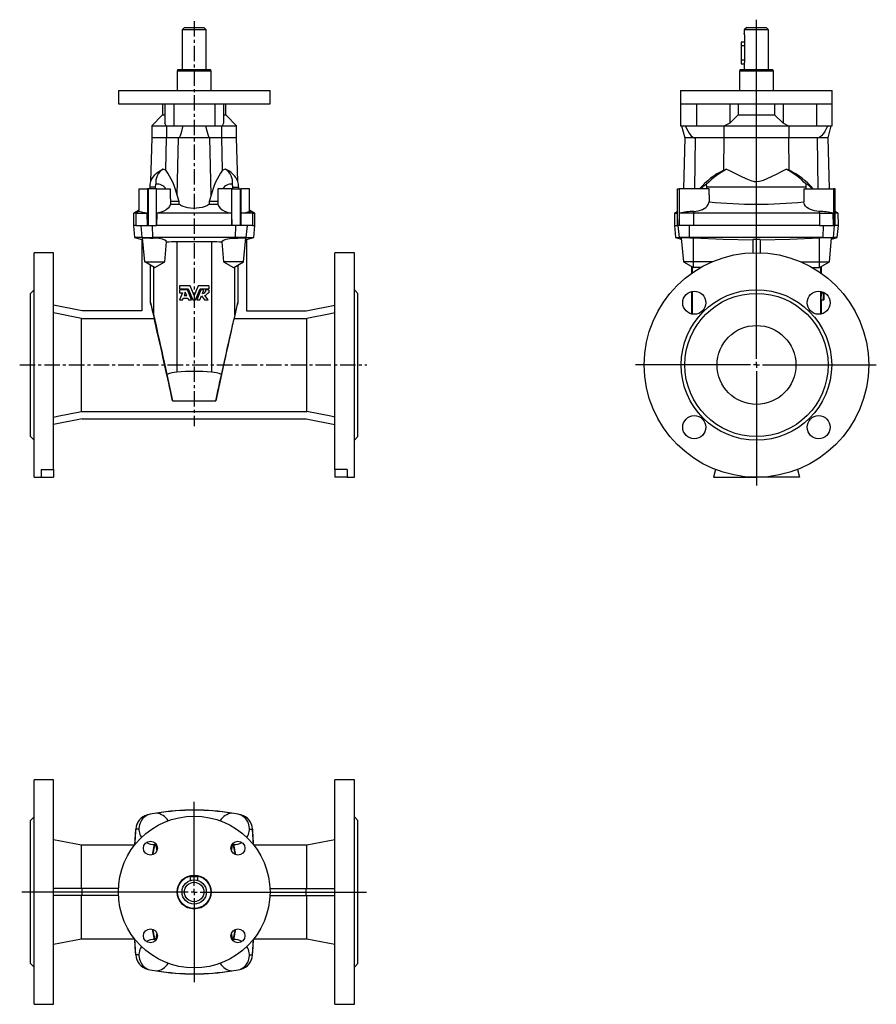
# Model space of a CAD drawing. Extents: x -63 to 643, y -82 to 729.
import ezdxf

# ---------------------------------------------------------------- set-up
doc = ezdxf.new("R2010")
doc.units = 0
doc.linetypes.add('CENTERX2', pattern=[20.32, 12.7, -2.54, 2.54, -2.54])
doc.layers.get('0').update_dxf_attribs({"linetype": 'CONTINUOUS'})
doc.layers.add('FORMAT', color=7, linetype='CONTINUOUS')

# ---------------------------------------------------------------- blocks, each defined once
blk = doc.blocks.new('SW_CENTERMARKSYMBOL_0')
at = {"layer": 'FORMAT', "color": 0}
for p, q in [((0, 5), (0, 284.4)), ((-5, 0), (-99.57, 0)), ((0, 0), (-2.5, 0)), ((0, 0), (0, 2.5)), ((0, 0), (0, -2.5)), ((0, 0), (2.5, 0)), ((5, 0), (98.79, 0)), ((0, -5), (0, -99.23))]:
    blk.add_line(p, q, dxfattribs=at)
blk = doc.blocks.new('SW_CENTERMARKSYMBOL_1')
at = {"layer": 'FORMAT', "color": 0}
for p, q in [((0, 5), (0, 74.23)), ((-5, 0), (-141.91, 0)), ((0, 0), (-2.5, 0)), ((0, 0), (0, 2.5)), ((0, 0), (0, -2.5)), ((0, 0), (2.5, 0)), ((5, 0), (141.92, 0)), ((0, -5), (0, -74.3))]:
    blk.add_line(p, q, dxfattribs=at)

msp = doc.modelspace()

# ---------------------------------------------------------------- linework, layer by layer
at = {"color": 7, "linetype": 'CONTINUOUS'}
for p, q in [((72.88, 722.88), (70.88, 720.88)), ((72.88, 722.88), (88.88, 722.88)), ((90.88, 720.88), (88.88, 722.88)), ((536.25, 722.88), (534.25, 720.88)), ((536.25, 722.88), (544.25, 722.88)), ((544.25, 722.88), (552.25, 722.88)), ((554.25, 720.88), (552.25, 722.88)), ((70.88, 720.88), (70.88, 687.88)), ((90.88, 720.88), (70.88, 720.88)), ((90.88, 687.88), (90.88, 720.88)), ((534.25, 720.88), (534.25, 717.85)), ((544.25, 720.88), (534.25, 720.88)), ((534.71, 707.88), (534.71, 714.88)), ((554.25, 720.88), (544.25, 720.88)), ((554.25, 687.88), (554.25, 720.88)), ((534.71, 710.88), (531.75, 710.88)), ((531.75, 710.88), (531.75, 707.88)), ((531.75, 707.88), (531.75, 695.88)), ((534.71, 695.88), (534.71, 707.88)), ((531.75, 695.88), (531.75, 692.88)), ((531.75, 692.88), (534.26, 692.88)), ((534.25, 692.92), (534.25, 687.88)), ((67.25, 687.88), (66.88, 686.88)), ((66.88, 686.88), (66.88, 670.88)), ((94.88, 686.88), (66.88, 686.88)), ((94.52, 687.88), (67.25, 687.88)), ((94.88, 686.88), (94.52, 687.88)), ((94.88, 670.88), (94.88, 686.88)), ((530.61, 687.88), (530.25, 686.88)), ((530.25, 686.88), (530.25, 670.88)), ((544.25, 686.88), (530.25, 686.88)), ((544.25, 687.88), (530.61, 687.88)), ((557.89, 687.88), (544.25, 687.88)), ((558.25, 686.88), (544.25, 686.88)), ((558.25, 686.88), (557.89, 687.88)), ((558.25, 670.88), (558.25, 686.88)), ((18.38, 670.88), (18.38, 659.88)), ((18.38, 670.88), (143.38, 670.88)), ((143.38, 659.88), (143.38, 670.88)), ((481.75, 670.88), (481.75, 659.88)), ((481.75, 670.88), (606.75, 670.88)), ((606.75, 659.88), (606.75, 670.88)), ((18.38, 659.88), (80.88, 659.88)), ((54.88, 659.88), (54.88, 650.88)), ((56.6, 659.88), (56.6, 644.12)), ((80.88, 659.88), (143.38, 659.88)), ((105.16, 659.88), (105.16, 644.12)), ((106.88, 650.88), (106.88, 659.88)), ((481.75, 659.88), (481.75, 641.88)), ((481.75, 659.88), (606.75, 659.88)), ((522.25, 659.88), (522.25, 644.12)), ((529.25, 659.88), (529.25, 650.88)), ((559.25, 659.88), (559.25, 650.88)), ((566.25, 659.88), (566.25, 644.12)), ((606.75, 641.88), (606.75, 659.88)), ((54.88, 650.88), (45.88, 641.88)), ((54.88, 650.88), (56.6, 650.88)), ((105.16, 650.88), (106.88, 650.88)), ((115.88, 641.88), (106.88, 650.88)), ((529.25, 650.88), (522.25, 644.12)), ((529.25, 650.88), (559.25, 650.88)), ((566.25, 644.12), (559.25, 650.88)), ((45.88, 641.88), (45.88, 631.88)), ((45.88, 641.88), (57.75, 641.88)), ((57.75, 641.88), (56.6, 644.12)), ((57.75, 641.88), (63.98, 641.88)), ((58.09, 641.88), (58.09, 631.88)), ((63.98, 641.88), (97.79, 641.88)), ((97.79, 641.88), (104.02, 641.88)), ((103.68, 631.88), (103.68, 641.88)), ((105.16, 644.12), (104.02, 641.88)), ((104.02, 641.88), (115.88, 641.88)), ((115.88, 631.88), (115.88, 641.88)), ((481.75, 641.88), (494.72, 641.88)), ((482.57, 641.88), (485.25, 631.88)), ((494.72, 641.88), (517.99, 641.88)), ((517.69, 631.88), (517.69, 641.88)), ((522.25, 644.12), (517.99, 641.88)), ((517.99, 641.88), (570.51, 641.88)), ((570.51, 641.88), (566.25, 644.12)), ((570.51, 641.88), (593.78, 641.88)), ((570.81, 641.88), (570.81, 631.88)), ((593.78, 641.88), (606.75, 641.88)), ((603.25, 631.88), (605.93, 641.88)), ((45.88, 631.88), (44.94, 595.95)), ((58.09, 631.88), (45.88, 631.88)), ((57.51, 605.22), (58.09, 631.88)), ((67.95, 631.88), (58.09, 631.88)), ((93.82, 631.88), (67.95, 631.88)), ((103.68, 631.88), (93.82, 631.88)), ((104.26, 605.22), (103.68, 631.88)), ((115.88, 631.88), (103.68, 631.88)), ((116.83, 595.95), (115.88, 631.88)), ((485.25, 631.88), (484.15, 589.88)), ((493.89, 631.88), (485.25, 631.88)), ((517.69, 631.88), (493.89, 631.88)), ((517.27, 605.22), (517.69, 631.88)), ((570.81, 631.88), (517.69, 631.88)), ((571.23, 605.22), (570.81, 631.88)), ((594.61, 631.88), (570.81, 631.88)), ((603.25, 631.88), (594.61, 631.88)), ((604.35, 589.88), (603.25, 631.88)), ((57.51, 605.22), (55.06, 606.21)), ((106.71, 606.21), (104.26, 605.22)), ((571.23, 605.22), (568.86, 606.21)), ((49.03, 591.34), (49.28, 593.79)), ((112.74, 591.34), (112.49, 593.79)), ((503.23, 591.34), (503.21, 593.79)), ((585.27, 591.34), (585.29, 593.79)), ((35.38, 589.88), (35.38, 571.38)), ((35.38, 589.88), (42.41, 589.88)), ((42.41, 589.88), (42.41, 559.88)), ((43.07, 589.88), (42.41, 589.88)), ((49.74, 589.88), (43.07, 589.88)), ((44.21, 591.34), (44.17, 589.88)), ((48.99, 589.88), (49.03, 591.34)), ((49.74, 589.88), (61.38, 589.88)), ((49.74, 559.88), (49.74, 589.88)), ((61.38, 581.85), (61.38, 589.88)), ((68.46, 579.4), (66.81, 584.65)), ((94.96, 584.65), (93.31, 579.4)), ((100.38, 589.88), (100.38, 581.85)), ((112.03, 589.88), (100.38, 589.88)), ((112.03, 559.88), (112.03, 589.88)), ((112.03, 589.88), (118.7, 589.88)), ((112.78, 589.88), (112.74, 591.34)), ((117.6, 589.88), (117.56, 591.34)), ((118.7, 589.88), (119.35, 589.88)), ((119.35, 589.88), (119.35, 559.88)), ((126.38, 589.88), (119.35, 589.88)), ((126.38, 571.38), (126.38, 589.88)), ((479.32, 559.88), (479.32, 589.88)), ((479.32, 589.88), (480.55, 589.88)), ((480.55, 589.88), (480.7, 589.88)), ((505.25, 589.88), (480.7, 589.88)), ((480.7, 589.88), (480.7, 559.88)), ((503.23, 589.88), (503.23, 591.34)), ((505.25, 585), (505.25, 589.88)), ((505.25, 585), (505.25, 579.25)), ((583.25, 589.88), (583.25, 585)), ((583.25, 589.88), (607.8, 589.88)), ((583.25, 585), (583.25, 579.25)), ((585.27, 589.88), (585.27, 591.34)), ((607.8, 589.88), (607.8, 559.88)), ((607.95, 589.88), (607.8, 589.88)), ((609.18, 589.88), (607.95, 589.88)), ((609.18, 559.88), (609.18, 589.88)), ((61.31, 579.4), (61.3, 577.31)), ((61.3, 577.31), (68.43, 577.31)), ((61.34, 581.85), (61.31, 579.4)), ((68.46, 579.4), (61.31, 579.4)), ((68.43, 577.31), (68.46, 579.4)), ((93.31, 579.4), (93.34, 577.31)), ((100.46, 579.4), (93.31, 579.4)), ((93.34, 577.31), (100.47, 577.31)), ((100.43, 581.85), (100.46, 579.4)), ((100.46, 579.4), (100.47, 577.31)), ((30.97, 569.88), (30.88, 559.88)), ((35.38, 572.43), (30.97, 569.88)), ((32.78, 569.88), (30.97, 569.88)), ((32.78, 569.88), (42.07, 569.88)), ((42.41, 559.88), (42.07, 569.88)), ((50.05, 569.88), (49.74, 559.88)), ((111.72, 569.88), (50.05, 569.88)), ((111.72, 569.88), (112.03, 559.88)), ((119.35, 559.88), (119.7, 569.88)), ((128.99, 569.88), (119.7, 569.88)), ((130.8, 569.88), (126.38, 572.43)), ((128.99, 569.88), (130.8, 569.88)), ((130.88, 559.88), (130.8, 569.88)), ((476.84, 569.88), (476.75, 559.88)), ((479.32, 571.32), (476.84, 569.88)), ((476.84, 569.88), (479.32, 569.88)), ((480.7, 559.88), (480.89, 569.88)), ((492.39, 569.88), (480.89, 569.88)), ((596.11, 569.88), (492.39, 569.88)), ((596.11, 569.88), (607.61, 569.88)), ((607.8, 559.88), (607.61, 569.88)), ((611.66, 569.88), (609.18, 571.32)), ((611.66, 569.88), (609.18, 569.88)), ((611.75, 559.88), (611.66, 569.88)), ((30.88, 559.88), (31.76, 549.88)), ((32.69, 559.88), (30.88, 559.88)), ((32.69, 559.88), (42.41, 559.88)), ((42.41, 559.88), (43.07, 559.88)), ((43.07, 559.88), (46.6, 559.88)), ((46.6, 559.88), (49.74, 559.88)), ((112.03, 559.88), (49.74, 559.88)), ((115.17, 559.88), (112.03, 559.88)), ((118.7, 559.88), (115.17, 559.88)), ((119.35, 559.88), (118.7, 559.88)), ((129.08, 559.88), (119.35, 559.88)), ((129.08, 559.88), (130.88, 559.88)), ((130.01, 549.88), (130.88, 559.88)), ((476.75, 559.88), (477.62, 549.88)), ((476.75, 559.88), (479.32, 559.88)), ((479.87, 559.88), (479.32, 559.88)), ((480.55, 559.88), (479.87, 559.88)), ((480.7, 559.88), (480.55, 559.88)), ((492.39, 559.88), (480.7, 559.88)), ((544.25, 559.88), (492.39, 559.88)), ((596.11, 559.88), (544.25, 559.88)), ((596.11, 559.88), (607.8, 559.88)), ((607.8, 559.88), (607.95, 559.88)), ((607.95, 559.88), (608.63, 559.88)), ((608.63, 559.88), (609.18, 559.88)), ((611.75, 559.88), (609.18, 559.88)), ((610.87, 549.88), (611.75, 559.88)), ((31.76, 549.88), (37.76, 548.28)), ((37.91, 549.88), (31.76, 549.88)), ((38.54, 548.07), (37.76, 548.28)), ((37.76, 548.28), (37.76, 489.38)), ((37.91, 549.88), (46.76, 549.88)), ((38.82, 549.64), (38.41, 549.58)), ((40.13, 529.88), (38.41, 549.58)), ((115.01, 549.88), (46.76, 549.88)), ((56.64, 529.88), (58.08, 546.35)), ((95.2, 546.37), (66.57, 546.37)), ((103.69, 546.35), (105.13, 529.88)), ((123.85, 549.88), (115.01, 549.88)), ((121.64, 529.88), (123.36, 549.58)), ((122.95, 549.64), (123.36, 549.58)), ((124.01, 548.28), (123.23, 548.07)), ((123.85, 549.88), (130.01, 549.88)), ((124.01, 548.28), (130.01, 549.88)), ((124.01, 548.28), (124.01, 489.38)), ((477.62, 549.88), (482.36, 548.61)), ((477.62, 549.88), (480.73, 549.88)), ((489.21, 549.88), (480.73, 549.88)), ((482.29, 549.39), (484, 529.88)), ((482.3, 549.39), (482.38, 549.43)), ((599.28, 549.88), (489.21, 549.88)), ((489.42, 549.64), (492.25, 549.58)), ((541.25, 548.28), (541.25, 537.34)), ((547.25, 548.28), (547.25, 537.34)), ((599.08, 549.64), (596.25, 549.58)), ((599.28, 549.88), (607.77, 549.88)), ((604.5, 529.88), (606.21, 549.39)), ((606.2, 549.39), (606.12, 549.43)), ((606.14, 548.61), (610.87, 549.88)), ((610.87, 549.88), (607.77, 549.88)), ((-35.12, 537.38), (-51.12, 537.38)), ((-51.12, 444.88), (-51.12, 537.38)), ((-35.12, 358.78), (-35.12, 537.38)), ((212.88, 537.38), (196.88, 537.38)), ((196.88, 358.78), (196.88, 537.38)), ((212.88, 444.88), (212.88, 537.38)), ((40.13, 529.88), (56.64, 529.88)), ((48.32, 525.16), (40.13, 529.88)), ((48.38, 525.12), (56.64, 529.88)), ((105.13, 529.88), (113.38, 525.12)), ((121.64, 529.88), (105.13, 529.88)), ((113.45, 525.16), (121.64, 529.88)), ((484, 529.88), (492.25, 525.12)), ((492.25, 529.88), (484, 529.88)), ((507.76, 529.88), (492.25, 529.88)), ((580.74, 529.88), (596.25, 529.88)), ((596.25, 525.12), (604.5, 529.88)), ((596.25, 529.88), (604.5, 529.88)), ((44.9, 496.25), (44.9, 527.13)), ((48.32, 525.16), (48.38, 525.12)), ((113.38, 525.12), (113.45, 525.16)), ((116.87, 527.13), (116.87, 496.25)), ((490.75, 525.99), (490.75, 520.34)), ((498.29, 525.16), (492.25, 525.16)), ((590.21, 525.16), (596.25, 525.16)), ((597.75, 520.34), (597.75, 525.99)), ((-51.12, 506.88), (-54.12, 503.88)), ((-54.12, 444.88), (-54.12, 503.88)), ((68.88, 509.99), (68.88, 507.62)), ((77.63, 509.99), (68.88, 509.99)), ((68.88, 507.62), (76, 507.62)), ((68.88, 506.71), (68.88, 504.42)), ((75.39, 506.71), (68.88, 506.71)), ((71.13, 504.42), (68.88, 498.56)), ((68.88, 504.42), (71.13, 504.42)), ((73.59, 504.84), (72.5, 501.99)), ((74.75, 501.99), (73.59, 504.84)), ((78.7, 498.56), (75.39, 506.71)), ((76, 507.62), (79.69, 498.56)), ((80.88, 501.99), (77.63, 509.99)), ((84.14, 509.99), (80.88, 501.99)), ((82.08, 498.56), (85.77, 507.62)), ((86.38, 506.71), (83.07, 498.56)), ((92.88, 509.99), (84.14, 509.99)), ((85.77, 507.62), (92.88, 507.62)), ((88.94, 506.71), (86.38, 506.71)), ((87.73, 503.74), (88.94, 506.71)), ((92.88, 506.71), (90.6, 506.71)), ((92.2, 504.42), (92.88, 504.42)), ((92.88, 509.99), (92.88, 507.62)), ((92.88, 506.71), (92.88, 504.42)), ((215.88, 503.88), (212.88, 506.88)), ((215.88, 444.88), (215.88, 503.88)), ((490.75, 505.38), (490.75, 486.92)), ((597.34, 505.47), (597.34, 504.42)), ((597.48, 504.42), (597.34, 498.56)), ((597.34, 504.42), (599.34, 504.42)), ((599.34, 504.84), (599.34, 504.42)), ((599.48, 504.42), (599.34, 498.56)), ((599.34, 504.42), (599.48, 504.42)), ((599.6, 504.84), (599.55, 501.99)), ((599.64, 501.99), (599.6, 504.84)), ((599.74, 498.56), (599.68, 504.53)), ((599.7, 504.52), (599.74, 498.56)), ((599.75, 501.99), (599.74, 504.51)), ((44.9, 496.25), (47.78, 483.27)), ((68.88, 498.56), (71.42, 498.56)), ((71.42, 498.56), (71.91, 499.82)), ((71.91, 499.82), (75.63, 499.82)), ((72.5, 501.99), (74.75, 501.99)), ((75.63, 499.82), (76.14, 498.56)), ((76.14, 498.56), (78.7, 498.56)), ((79.69, 498.56), (82.08, 498.56)), ((83.07, 498.56), (85.63, 498.56)), ((85.63, 498.56), (86.93, 501.77)), ((86.93, 501.77), (89.34, 498.56)), ((89.34, 498.56), (92.31, 498.56)), ((92.31, 498.56), (89.58, 502.19)), ((113.99, 483.27), (116.87, 496.25)), ((597.34, 498.56), (599.34, 498.56)), ((597.75, 486.92), (597.75, 498.56)), ((599.34, 498.56), (599.49, 498.56)), ((599.49, 498.56), (599.52, 499.82)), ((599.49, 498.56), (599.69, 498.56)), ((599.52, 499.82), (599.67, 499.82)), ((599.55, 501.99), (599.64, 501.99)), ((599.67, 499.82), (599.69, 498.56)), ((599.69, 498.56), (599.74, 498.56)), ((599.74, 498.56), (599.75, 498.56)), ((599.74, 498.56), (599.74, 498.56)), ((599.75, 498.56), (599.75, 501.99)), ((-11.39, 489.38), (-35.12, 494)), ((37.76, 489.38), (-11.39, 489.38)), ((124.01, 489.38), (173.16, 489.38)), ((173.16, 489.38), (196.88, 494)), ((-11.96, 406.5), (-11.96, 483.27)), ((-11.96, 483.27), (47.78, 483.27)), ((113.99, 483.27), (173.73, 483.27)), ((173.73, 406.5), (173.73, 483.27)), ((-54.12, 385.88), (-54.12, 444.88)), ((-51.12, 352.38), (-51.12, 444.88)), ((212.88, 352.38), (212.88, 444.88)), ((215.88, 385.88), (215.88, 444.88)), ((58.46, 437.04), (63.02, 415.39)), ((103.31, 437.04), (98.74, 415.39)), ((-11.96, 406.5), (173.73, 406.5)), ((-11.39, 400.38), (-35.12, 395.77)), ((-11.39, 400.38), (173.16, 400.38)), ((173.16, 400.38), (196.88, 395.77)), ((-54.12, 385.88), (-51.12, 382.88)), ((212.88, 382.88), (215.88, 385.88)), ((-45.12, 358.78), (-35.12, 358.78)), ((-45.12, 358.78), (-45.12, 352.38)), ((-35.12, 358.78), (-35.12, 352.38)), ((206.88, 358.78), (196.88, 358.78)), ((196.88, 358.78), (196.88, 352.38)), ((206.88, 358.78), (206.88, 352.38)), ((510.46, 358.78), (508.75, 352.38)), ((578.04, 358.78), (579.75, 352.38)), ((-51.12, 352.38), (-45.12, 352.38)), ((-45.12, 352.38), (-35.12, 352.38)), ((206.88, 352.38), (196.88, 352.38)), ((206.88, 352.38), (212.88, 352.38)), ((508.75, 352.38), (544.25, 352.38)), ((579.75, 352.38), (544.25, 352.38)), ((-35.12, 103.25), (-51.12, 103.25)), ((-51.12, -81.75), (-51.12, 103.25)), ((-35.12, -81.75), (-35.12, 103.25)), ((212.88, 103.25), (196.88, 103.25)), ((196.88, -81.75), (196.88, 103.25)), ((212.88, -81.75), (212.88, 103.25)), ((-51.12, 72.75), (-54.12, 69.75)), ((-54.12, -48.25), (-54.12, 69.75)), ((215.88, 69.75), (212.88, 72.75)), ((215.88, -48.25), (215.88, 69.75)), ((31.99, 49.67), (32.78, 62.6)), ((129.78, 49.67), (128.99, 62.6)), ((-11.96, 49.25), (-35.12, 53.75)), ((31.65, 49.25), (-11.96, 49.25)), ((-11.96, 13.75), (-11.96, 49.25)), ((46.58, 41.42), (48.24, 49.75)), ((115.19, 41.39), (113.53, 49.75)), ((173.73, 49.25), (130.12, 49.25)), ((196.88, 53.75), (173.73, 49.25)), ((173.73, 13.75), (173.73, 49.25)), ((77.88, 20.29), (77.88, 23.25)), ((83.88, 23.25), (77.88, 23.25)), ((83.88, 20.29), (83.88, 23.25)), ((-11.39, 13.75), (-35.12, 13.75)), ((-11.39, 7.75), (-11.39, 13.75)), ((18.46, 13.75), (-11.39, 13.75)), ((143.31, 13.75), (173.16, 13.75)), ((173.16, 7.75), (173.16, 13.75)), ((173.16, 13.75), (196.88, 13.75)), ((-11.39, 7.75), (-35.12, 7.75)), ((-11.96, -27.75), (-11.96, 7.75)), ((18.46, 7.75), (-11.39, 7.75)), ((143.31, 7.75), (173.16, 7.75)), ((173.16, 7.75), (196.88, 7.75)), ((173.73, -27.75), (173.73, 7.75)), ((48.24, -28.25), (46.57, -19.9)), ((113.53, -28.25), (115.19, -19.92)), ((-35.12, -32.25), (-11.96, -27.75)), ((-11.96, -27.75), (31.65, -27.75)), ((32.78, -41.11), (31.99, -28.18)), ((128.99, -41.11), (129.78, -28.18)), ((130.12, -27.75), (173.73, -27.75)), ((173.73, -27.75), (196.88, -32.25)), ((-54.12, -48.25), (-51.12, -51.25)), ((212.88, -51.25), (215.88, -48.25)), ((-51.12, -81.75), (-35.12, -81.75)), ((196.88, -81.75), (212.88, -81.75))]:
    msp.add_line(p, q, dxfattribs=at)
at = {"color": 8, "linetype": 'CONTINUOUS'}
for p, q in [((534.71, 707.88), (531.75, 707.88)), ((534.71, 695.88), (531.75, 695.88)), ((63.98, 659.88), (63.98, 641.88)), ((97.79, 659.88), (97.79, 641.88)), ((494.72, 659.88), (494.72, 641.88)), ((593.78, 659.88), (593.78, 641.88)), ((66.81, 584.65), (67.95, 631.88)), ((94.96, 584.65), (93.82, 631.88)), ((493.47, 589.88), (493.89, 631.88)), ((595.03, 589.88), (594.61, 631.88)), ((43.07, 589.88), (43.07, 559.88)), ((49.03, 591.34), (44.21, 591.34)), ((112.74, 591.34), (117.56, 591.34)), ((118.7, 589.88), (118.7, 559.88)), ((480.55, 589.88), (480.55, 559.88)), ((585.27, 591.34), (503.23, 591.34)), ((607.95, 589.88), (607.95, 559.88)), ((32.78, 569.88), (32.69, 559.88)), ((35.38, 571.39), (32.78, 569.88)), ((126.38, 571.39), (128.99, 569.88)), ((128.99, 569.88), (129.08, 559.88)), ((492.57, 571.4), (492.39, 569.88)), ((492.39, 569.88), (492.39, 559.88)), ((595.92, 571.4), (596.11, 569.88)), ((596.11, 569.88), (596.11, 559.88)), ((37.91, 549.88), (37.06, 559.88)), ((46.76, 549.88), (46.6, 559.88)), ((115.01, 549.88), (115.17, 559.88)), ((123.85, 549.88), (124.71, 559.88)), ((480.73, 549.88), (479.87, 559.88)), ((489.21, 549.88), (489.02, 559.88)), ((599.28, 549.88), (599.48, 559.88)), ((607.77, 549.88), (608.63, 559.88)), ((38.82, 549.64), (37.91, 549.88)), ((47.06, 549.43), (46.76, 549.88)), ((66.57, 546.37), (66.57, 439.03)), ((95.2, 546.37), (95.2, 439.03)), ((114.71, 549.43), (115.01, 549.88)), ((122.95, 549.64), (123.85, 549.88)), ((482.38, 549.43), (480.73, 549.88)), ((489.42, 549.64), (489.21, 549.88)), ((492.25, 529.88), (492.25, 549.58)), ((596.25, 529.88), (596.25, 549.58)), ((599.08, 549.64), (599.28, 549.88)), ((606.12, 549.43), (607.77, 549.88)), ((492.25, 525.16), (492.25, 529.88)), ((596.25, 525.16), (596.25, 529.88)), ((47.51, 485.79), (47.51, 525.62)), ((114.26, 485.79), (114.26, 525.62)), ((491.33, 525.65), (491.33, 520.75)), ((597.17, 525.65), (597.17, 520.75)), ((491.33, 505.5), (491.33, 486.79)), ((597.17, 505.5), (597.17, 486.79)), ((63.02, 415.39), (98.74, 415.39)), ((32.78, 62.6), (32.69, 62.61)), ((35.39, 62.42), (32.78, 62.6)), ((126.38, 62.42), (128.99, 62.6)), ((128.99, 62.6), (129.08, 62.61)), ((32.78, -41.11), (32.69, -41.12)), ((35.39, -40.93), (32.78, -41.11)), ((126.38, -40.93), (128.99, -41.11)), ((128.99, -41.11), (129.08, -41.12))]:
    msp.add_line(p, q, dxfattribs=at)
at = {"color": 7, "linetype": 'CONTINUOUS'}
for points in [[(534.26, 692.92), (534.25, 692.9), (534.32, 693.14), (534.46, 693.67), (534.61, 694.47), (534.7, 695.44), (534.71, 695.88)], [(71.42, 641.88), (71.27, 641.09), (70.42, 637.16), (69.91, 635.27), (69.32, 633.56), (68.75, 632.46), (68.21, 631.95), (67.95, 631.88)], [(90.35, 641.88), (91.23, 637.68), (91.74, 635.68), (92.33, 633.86), (92.91, 632.63), (93.47, 631.99), (93.82, 631.88)], [(485.51, 641.88), (487.63, 637.68), (488.87, 635.68), (490.3, 633.86), (491.7, 632.63), (493.06, 631.99), (493.89, 631.88)], [(602.98, 641.88), (602.62, 641.09), (600.57, 637.16), (599.34, 635.27), (597.91, 633.56), (596.53, 632.46), (595.23, 631.95), (594.61, 631.88)], [(44.95, 595.95), (44.94, 595.93), (45.04, 596.19), (45.44, 597.12), (46.13, 598.42), (48.36, 601.41), (49.93, 602.92), (51.79, 604.35), (55.06, 606.21)], [(519.64, 606.21), (522.12, 605.04), (524.76, 603.73), (528.54, 601.77), (532.54, 599.73), (536.76, 597.8), (539.5, 596.76), (542.38, 596.07), (544.6, 595.94), (546.81, 596.19), (550.06, 597.12), (553.16, 598.42), (557.3, 600.42), (561.25, 602.44), (564.97, 604.35), (568.86, 606.21)], [(498.3, 589.88), (498.66, 590.27), (499.82, 591.45), (500.9, 592.45), (502.29, 593.51), (503.11, 593.85), (503.21, 593.79)], [(590.2, 589.88), (589.84, 590.27), (588.68, 591.45), (587.59, 592.45), (586.21, 593.51), (585.39, 593.85), (585.29, 593.79)], [(61.3, 577.31), (61.19, 576.87), (60.53, 575.44), (59.39, 574.05), (57.82, 572.79), (55.84, 571.66), (53.74, 570.81), (51.39, 570.15), (50.05, 569.88)], [(93.34, 577.31), (91.74, 576.28), (89.81, 575.39), (87.57, 574.68), (85.09, 574.18), (82.68, 573.92), (80.22, 573.87), (77.94, 574.02), (75.75, 574.34), (73.68, 574.82), (71.8, 575.46), (69.96, 576.32), (68.43, 577.31)], [(100.47, 577.31), (100.58, 576.87), (101.24, 575.44), (102.38, 574.05), (103.95, 572.79), (105.93, 571.66), (108.03, 570.81), (110.38, 570.15), (111.72, 569.88)], [(492.57, 571.4), (496.33, 571.92), (498.13, 572.42), (499.77, 573.04), (501.3, 573.83), (502.6, 574.72), (503.76, 575.81), (504.59, 576.96), (505.25, 579.25)], [(595.92, 571.4), (592.17, 571.92), (590.37, 572.42), (588.73, 573.04), (587.2, 573.83), (585.9, 574.72), (584.74, 575.81), (583.9, 576.96), (583.25, 579.25)], [(42.07, 569.88), (40.26, 570.17), (38.64, 570.45), (37.34, 570.72), (36.33, 570.97), (35.69, 571.17), (35.4, 571.34), (35.39, 571.38)], [(119.7, 569.88), (121.51, 570.17), (123.13, 570.45), (124.43, 570.72), (125.44, 570.97), (126.08, 571.17), (126.37, 571.34), (126.38, 571.38)], [(57.93, 546.37), (57.95, 546.85), (56.82, 547.74), (54.66, 548.51), (51.77, 549.08), (48.54, 549.39), (47.06, 549.43)], [(103.84, 546.37), (103.82, 546.85), (104.95, 547.74), (107.11, 548.51), (110, 549.08), (113.23, 549.39), (114.71, 549.43)], [(492.25, 549.58), (516.73, 548.49), (541.25, 548.07)], [(547.25, 548.28), (542, 548.28), (541.25, 548.28)], [(547.25, 548.07), (571.75, 548.49), (596.25, 549.58)], [(-11.96, 483.27), (-14.84, 483.83), (-35.12, 487.78)], [(196.88, 487.78), (193.34, 487.09), (173.73, 483.27)], [(47.51, 485.79), (47.75, 484.78), (48.06, 483.41), (48.45, 481.69), (48.92, 479.62), (49.47, 477.21), (50.09, 474.46), (50.78, 471.4), (51.53, 468.03), (52.35, 464.37), (53.24, 460.42), (54.18, 456.21), (55.18, 451.74), (56.22, 447.05), (57.32, 442.14), (58.46, 437.04)], [(63.02, 415.39), (62.5, 417.86), (61.92, 420.57), (61.29, 423.5), (60.62, 426.62), (59.9, 429.91), (59.16, 433.32), (58.38, 436.85), (57.59, 440.44), (56.79, 444.07), (55.98, 447.71), (55.18, 451.33), (54.38, 454.88), (53.6, 458.35), (52.85, 461.7), (52.12, 464.9), (51.44, 467.91), (50.79, 470.73), (50.2, 473.31), (49.66, 475.63), (49.17, 477.68), (48.76, 479.44), (48.4, 480.89), (48.12, 482.02), (47.92, 482.81), (47.78, 483.27)], [(98.74, 415.39), (99.27, 417.86), (99.85, 420.57), (100.48, 423.5), (101.15, 426.62), (101.87, 429.91), (102.61, 433.32), (103.39, 436.85), (104.18, 440.44), (104.98, 444.07), (105.79, 447.71), (106.59, 451.33), (107.39, 454.88), (108.17, 458.35), (108.92, 461.7), (109.65, 464.9), (110.33, 467.91), (110.98, 470.73), (111.57, 473.31), (112.11, 475.63), (112.6, 477.68), (113.01, 479.44), (113.36, 480.89), (113.65, 482.02), (113.85, 482.81), (113.99, 483.27)], [(114.26, 485.79), (114.02, 484.78), (113.71, 483.41), (113.32, 481.69), (112.85, 479.62), (112.3, 477.21), (111.68, 474.46), (110.99, 471.4), (110.24, 468.03), (109.41, 464.37), (108.53, 460.42), (107.59, 456.21), (106.59, 451.74), (105.54, 447.05), (104.45, 442.14), (103.31, 437.04)], [(-35.12, 401.99), (-31.85, 402.62), (-11.96, 406.5)], [(196.88, 401.99), (193.62, 402.62), (173.73, 406.5)], [(32.69, -41.12), (32.27, -34.64), (31.9, -28.16), (31.89, -28.06)], [(129.08, -41.12), (129.5, -34.64), (129.87, -28.16), (129.88, -28.06)]]:
    msp.add_lwpolyline(points, dxfattribs=at)
at = {"color": 8, "linetype": 'CONTINUOUS'}
for points in [[(46.89, 41.44), (47.3, 43.67), (48.84, 50.93)], [(114.88, 41.44), (114.47, 43.67), (112.93, 50.93)], [(48.84, -29.43), (47.3, -22.18), (46.89, -19.95)], [(112.93, -29.43), (114.47, -22.18), (114.88, -19.95)]]:
    msp.add_lwpolyline(points, dxfattribs=at)
at = {"color": 7, "linetype": 'CONTINUOUS'}
for centre, radius in [((544.25, 444.88), 92.5), ((544.25, 444.88), 62), ((492.98, 496.15), 9.5), ((544.25, 444.88), 59), ((595.51, 496.15), 9.5), ((544.25, 444.88), 32.5), ((492.98, 393.62), 9.5), ((595.51, 393.62), 9.5), ((80.88, 10.75), 62.5), ((44.82, 46.81), 5.75), ((116.95, 46.81), 5.75), ((80.88, 10.75), 14), ((80.88, 10.75), 13.64), ((80.88, 10.75), 10), ((80.88, 10.75), 8), ((44.82, -25.32), 5.75), ((116.95, -25.32), 5.75)]:
    msp.add_circle(centre, radius, dxfattribs=at)
for centre, radius, start, end in [((524.14, 714.8), 10.57, 0.47873, 16.79438), ((62.53, 595.17), 13.32, 124.08441, 185.97615), ((14.1, 573.22), 53.93, 12.23044, 36.39325), ((148.3, 572.94), 54.61, 143.75814, 167.61817), ((99.24, 595.17), 13.32, 354.02385, 55.91559), ((99.54, 589.03), 18.61, 21.83762, 67.36553), ((541.34, 553.63), 56.93, 115.01226, 140.44838), ((555.16, 542.16), 73.24, 119.01567, 135.17774), ((533.34, 542.16), 73.24, 44.82226, 60.98433), ((547.44, 554.13), 56.36, 39.36973, 65.0256), ((61.7, 590.88), 17.5, 163.16358, 178.5), ((50.46, 585.55), 8.33, 31.39975, 98.15599), ((111.31, 585.55), 8.33, 81.84401, 148.60025), ((100.07, 590.88), 17.5, 1.5, 16.84964), ((544.25, 969.66), 392.35, 264.29519, 275.70481), ((495.73, 501.1), 70.37, 92.56757, 102.17547), ((592.77, 501.1), 70.37, 77.82453, 87.43243), ((49.35, 812.12), 262.7, 267.70197, 269.50051), ((66.29, 470.53), 75.84, 89.78683, 96.33791), ((95.48, 470.53), 75.84, 83.66209, 90.21317), ((112.42, 812.12), 262.7, 270.49949, 272.29803), ((490.94, 373), 176.64, 90.49517, 92.77996), ((597.55, 373), 176.64, 87.22004, 89.50483), ((87.62, 506.71), 2.98, 272.1384, 359.91388), ((88.81, 505.73), 3.63, 282.24878, 338.81751), ((-118.11, 450.09), 169.43, 12.16463, 15.81284), ((279.88, 450.09), 169.43, 164.18716, 167.83537), ((68.16, 414.99), 24.09, 93.77895, 113.75054), ((80.88, 229.89), 209.63, 86.08426, 93.91574), ((93.61, 414.99), 24.09, 66.24946, 86.22105), ((45.66, 61.71), 13, 104.44384, 176.01556), ((45.66, 61.71), 12.91, 106.12703, 176.01556), ((48.38, 62.75), 13, 117.33749, 212.83196), ((45.66, 61.71), 13, 101.47994, 104.44384), ((80.88, -111.75), 190, 99.43543, 101.47994), ((80.88, -111.75), 190, 80.56457, 99.43543), ((48.38, 62.75), 13, 31.17881, 84.02969), ((80.88, -111.75), 189.91, 80.65604, 99.34396), ((113.38, 62.75), 13, 95.97031, 148.82119), ((80.88, -111.75), 190, 78.52006, 80.56457), ((116.11, 61.71), 13, 75.55616, 78.52006), ((113.38, 62.75), 13, 327.16804, 62.66251), ((116.11, 61.71), 13, 3.98444, 75.55616), ((116.11, 61.71), 12.91, 3.98444, 73.87297), ((777.26, 10.75), 746.38, 176.01556, 177.01941), ((-615.49, 10.75), 746.38, 2.98059, 3.98444), ((48.38, 62.75), 13, 238.88899, 270.61874), ((220.88, 10.75), 176.72, 166.84736, 167.25008), ((63.75, 49.6), 14.44, 177.60573, 199.81633), ((97.7, 49.68), 14.77, 340.44415, 2.7623), ((-59.12, 10.75), 176.72, 12.74992, 13.15264), ((113.38, 62.75), 13, 269.38126, 301.11101), ((64.07, -28.19), 14.77, 160.44415, 182.7623), ((98.02, -28.11), 14.44, 357.60573, 19.81633), ((48.38, -41.25), 13, 89.38126, 121.11101), ((220.88, 10.75), 176.72, 192.74992, 193.15264), ((-59.12, 10.75), 176.72, 346.84736, 347.25008), ((113.38, -41.25), 13, 58.88899, 90.61874), ((48.38, -41.25), 13, 147.16804, 242.66251), ((113.38, -41.25), 13, 297.33749, 32.83196), ((45.66, -40.21), 13, 183.98444, 255.55616), ((45.66, -40.21), 12.91, 183.98444, 253.87297), ((48.38, -41.25), 13, 275.97031, 328.82119), ((113.38, -41.25), 13, 211.17881, 264.02969), ((116.11, -40.21), 13, 284.44384, 356.01556), ((116.11, -40.21), 12.91, 286.12703, 356.01556), ((45.66, -40.21), 13, 255.55616, 258.52006), ((80.88, 133.25), 190, 258.52006, 260.56457), ((80.88, 133.25), 190, 260.56457, 279.43543), ((80.88, 133.25), 189.91, 260.65604, 279.34396), ((80.88, 133.25), 190, 279.43543, 281.47994), ((116.11, -40.21), 13, 281.47994, 284.44384)]:
    msp.add_arc(centre, radius, start, end, dxfattribs=at)
at = {"layer": 'FORMAT', "linetype": 'CENTERX2'}
for p, q in [((80.88, 728.07), (80.88, 394.34)), ((-62.92, 444.88), (223.04, 444.88))]:
    msp.add_line(p, q, dxfattribs=at)

# ---------------------------------------------------------------- block references
at = {"layer": 'FORMAT'}
for name, p in [('SW_CENTERMARKSYMBOL_0', (544.25, 444.88)), ('SW_CENTERMARKSYMBOL_1', (80.88, 10.75))]:
    msp.add_blockref(name, p, dxfattribs=at)

doc.saveas('drawing.dxf')
